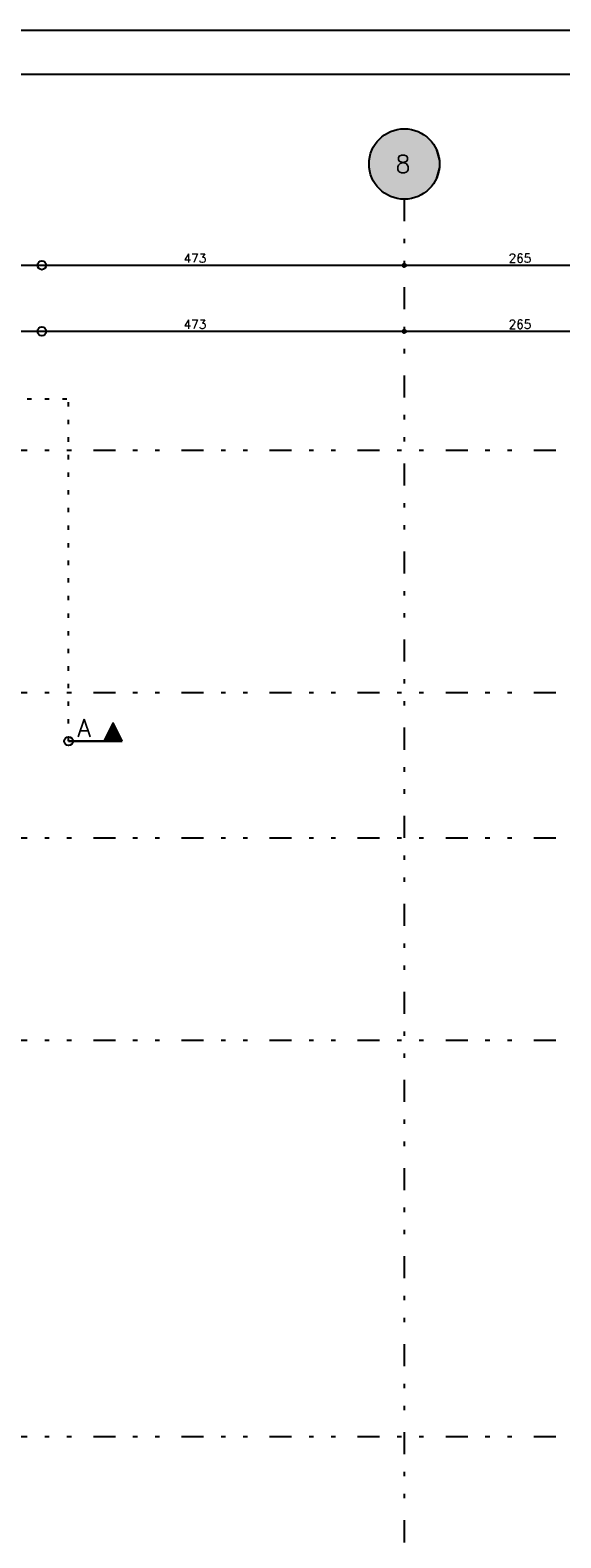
# Model space of a CAD drawing. Extents: x 0 to 119, y 0 to 84.
# Tile 5 of 9: x 47 to 59, y 50 to 84. Entities that reach past the tile are written whole.
import ezdxf

# ---------------------------------------------------------------- set-up
doc = ezdxf.new("R2010")
doc.units = 0
doc.header["$MEASUREMENT"] = 0
doc.linetypes.add('ESTILO_TQS_0002', pattern=[0.4, 0.1, -0.3])
doc.linetypes.add('ESTILO_TQS_0004', pattern=[2, 0.5, -0.4, 0.1, -0.4, 0.1, -0.5])
for name, color, linetype in [('1', 1, 'CONTINUOUS'), ('2', 2, 'CONTINUOUS'), ('3', 3, 'CONTINUOUS'), ('6', 6, 'CONTINUOUS'), ('8', 8, 'CONTINUOUS'), ('9', 9, 'CONTINUOUS')]:
    doc.layers.add(name, color=color, linetype=linetype)
doc.styles.get("Standard").update_dxf_attribs({"font": 'ROMANS.SHX'})

msp = doc.modelspace()

# ---------------------------------------------------------------- linework, layer by layer
at = {"layer": '1', "linetype": 'Continuous'}
for p, q in [((0, 84.1), (118.9, 84.1)), ((45.405, 78.761), (55.365, 78.761)), ((54.865, 78.761), (60.665, 78.761)), ((55.115, 78.761), (55.115, 78.761)), ((55.115, 78.761), (55.115, 78.761)), ((45.405, 77.261), (55.365, 77.261)), ((54.865, 77.261), (60.665, 77.261)), ((55.115, 77.261), (55.115, 77.261)), ((55.115, 77.261), (55.115, 77.261))]:
    msp.add_line(p, q, dxfattribs=at)
at = {"layer": '1', "linetype": 'ESTILO_TQS_0004'}
for p, q in [((55.115, 80.261), (55.115, 5.261)), ((10.055, 74.561), (82.615, 74.561)), ((10.055, 69.061), (82.615, 69.061)), ((10.055, 65.761), (82.615, 65.761)), ((10.055, 61.161), (82.615, 61.161)), ((10.055, 52.161), (82.615, 52.161))]:
    msp.add_line(p, q, dxfattribs=at)
at = {"layer": '1', "linetype": 'Continuous'}
for centre, radius in [((46.885, 78.761), 0.1), ((55.115, 78.761), 0.04), ((55.115, 78.761), 0.04), ((55.115, 78.761), 0.02), ((55.115, 78.761), 0.02), ((46.885, 77.261), 0.1), ((55.115, 77.261), 0.04), ((55.115, 77.261), 0.04), ((55.115, 77.261), 0.02), ((55.115, 77.261), 0.02), ((47.493, 67.954), 0.1)]:
    msp.add_circle(centre, radius, dxfattribs=at)
at = {"layer": '2', "linetype": 'Continuous'}
msp.add_circle((55.115, 81.061), 0.8, dxfattribs=at)
at = {"layer": '3', "linetype": 'ESTILO_TQS_0002'}
for p in [(8.152, 75.731), (47.493, 67.954)]:
    msp.add_line(p, (47.493, 75.731), dxfattribs=at)
at = {"layer": '3', "linetype": 'Continuous'}
for p, q in [((48.501, 68.369), (48.295, 67.956)), ((48.501, 68.365), (48.297, 67.956)), ((48.611, 68.146), (48.392, 68.146)), ((48.595, 68.178), (48.408, 68.178)), ((48.579, 68.21), (48.424, 68.21)), ((48.563, 68.242), (48.44, 68.242)), ((48.547, 68.274), (48.456, 68.274)), ((48.531, 68.305), (48.471, 68.305)), ((48.515, 68.337), (48.487, 68.337)), ((48.709, 67.954), (48.501, 68.369)), ((48.706, 67.956), (48.501, 68.365)), ((48.706, 67.956), (47.493, 67.956)), ((47.493, 67.954), (48.709, 67.954)), ((48.691, 67.986), (48.312, 67.986)), ((48.675, 68.018), (48.328, 68.018)), ((48.659, 68.05), (48.344, 68.05)), ((48.643, 68.082), (48.36, 68.082)), ((48.627, 68.114), (48.376, 68.114))]:
    msp.add_line(p, q, dxfattribs=at)
msp.add_lwpolyline([(48.706, 67.956), (48.501, 68.365), (48.297, 67.956), (48.706, 67.956)], dxfattribs=at)
at = {"layer": '8', "linetype": 'Continuous'}
msp.add_line((2.5, 83.1), (117.9, 83.1), dxfattribs=at)
at = {"layer": '9', "linetype": 'Continuous'}
for points in [[(55.915, 81.061), (54.952, 81.844), (54.847, 81.814)], [(55.915, 81.061), (55.06, 81.859), (54.952, 81.844)], [(55.915, 81.061), (55.169, 81.859), (55.06, 81.859)], [(55.915, 81.061), (55.278, 81.844), (55.169, 81.859)], [(55.915, 81.061), (55.383, 81.814), (55.278, 81.844)], [(55.915, 81.061), (54.494, 81.565), (54.431, 81.476)], [(55.915, 81.061), (54.569, 81.645), (54.494, 81.565)], [(55.915, 81.061), (54.654, 81.714), (54.569, 81.645)], [(55.915, 81.061), (54.747, 81.771), (54.654, 81.714)], [(55.915, 81.061), (54.847, 81.814), (54.747, 81.771)], [(55.915, 81.061), (55.483, 81.771), (55.383, 81.814)], [(55.915, 81.061), (55.576, 81.714), (55.483, 81.771)], [(55.915, 81.061), (55.661, 81.645), (55.576, 81.714)], [(55.915, 81.061), (55.735, 81.565), (55.661, 81.645)], [(55.915, 81.061), (55.798, 81.476), (55.735, 81.565)], [(55.915, 81.061), (54.322, 81.17), (54.315, 81.061)], [(55.915, 81.061), (54.345, 81.276), (54.322, 81.17)], [(55.915, 81.061), (54.381, 81.379), (54.345, 81.276)], [(55.915, 81.061), (54.431, 81.476), (54.381, 81.379)], [(55.915, 81.061), (55.849, 81.379), (55.798, 81.476)], [(55.915, 81.061), (55.885, 81.276), (55.849, 81.379)], [(55.915, 81.061), (55.907, 81.17), (55.885, 81.276)], [(55.915, 81.061), (54.315, 81.061), (54.322, 80.952)], [(55.915, 81.061), (54.322, 80.952), (54.345, 80.845)], [(55.915, 81.061), (54.345, 80.845), (54.381, 80.742)], [(55.915, 81.061), (54.381, 80.742), (54.431, 80.645)], [(55.915, 81.061), (54.431, 80.645), (54.494, 80.556)], [(55.915, 81.061), (54.494, 80.556), (54.569, 80.476)], [(55.915, 81.061), (54.569, 80.476), (54.654, 80.407)], [(55.915, 81.061), (54.654, 80.407), (54.747, 80.35)], [(55.915, 81.061), (54.747, 80.35), (54.847, 80.307)], [(55.915, 81.061), (54.847, 80.307), (54.952, 80.277)], [(55.915, 81.061), (54.952, 80.277), (55.06, 80.262)], [(55.915, 81.061), (55.06, 80.262), (55.169, 80.262)], [(55.915, 81.061), (55.169, 80.262), (55.278, 80.277)], [(55.915, 81.061), (55.278, 80.277), (55.383, 80.307)], [(55.915, 81.061), (55.383, 80.307), (55.483, 80.35)], [(55.915, 81.061), (55.483, 80.35), (55.576, 80.407)], [(55.915, 81.061), (55.576, 80.407), (55.661, 80.476)], [(55.915, 81.061), (55.661, 80.476), (55.735, 80.556)], [(55.915, 81.061), (55.735, 80.556), (55.798, 80.645)], [(55.915, 81.061), (55.798, 80.645), (55.849, 80.742)], [(55.915, 81.061), (55.849, 80.742), (55.885, 80.845)], [(55.915, 81.061), (55.885, 80.845), (55.907, 80.952)], [(55.915, 81.061), (55.907, 80.952), (55.915, 81.061)]]:
    msp.add_solid(points, dxfattribs=at)

# ---------------------------------------------------------------- texts
at = {"layer": '1', "linetype": 'Continuous'}
for s, p in [('473', (50.105, 78.821)), ('265', (57.485, 78.821)), ('473', (50.105, 77.321)), ('265', (57.485, 77.321))]:
    msp.add_text(s, height=0.2, dxfattribs=at).set_placement(p)
at = {"layer": '3', "linetype": 'Continuous'}
msp.add_text('A', height=0.4, dxfattribs=at).set_placement((47.693, 68.054))
at = {"layer": '6', "linetype": 'Continuous'}
msp.add_text('8', height=0.4, dxfattribs=at).set_placement((54.915, 80.861))

doc.saveas('drawing.dxf')
